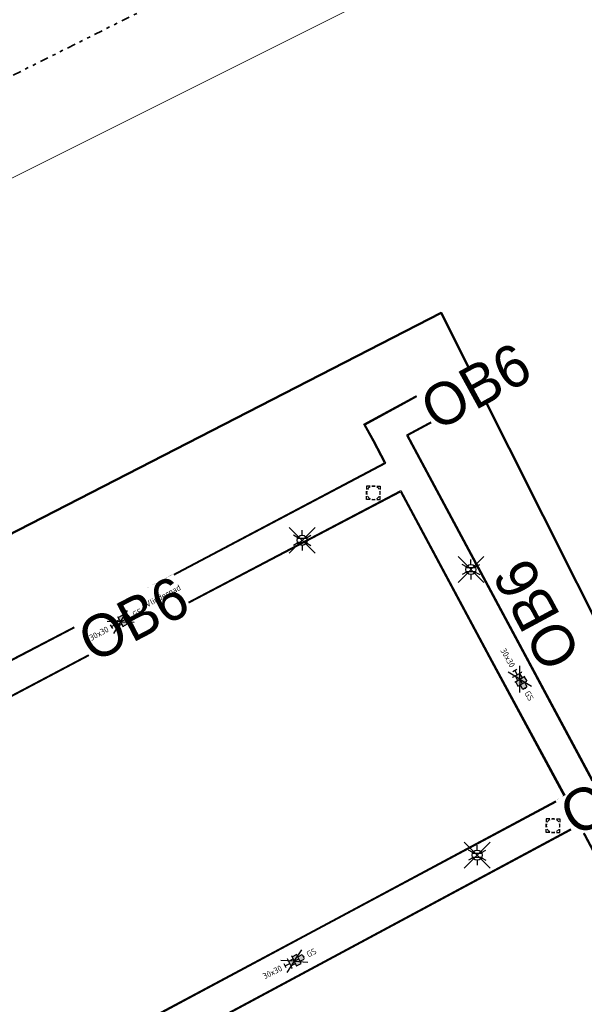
# Model space of a CAD drawing. Header units: metres. Extents: x 155090 to 155764, y 461362 to 461866.
# Tile 22 of 31: x 155335 to 155369, y 461554 to 461613. Entities that reach past the tile are written whole.
import ezdxf
from ezdxf.enums import TextEntityAlignment as Align

# ---------------------------------------------------------------- set-up
doc = ezdxf.new("R2018")
doc.units = ezdxf.units.M
doc.linetypes.add('AL-TEKENBLADGRENS', pattern=[11.5, 2.5, -1.5, 1, -1.5, 1, -1.5, 2.5])
doc.linetypes.add('ZZ-HIDDEN-SO', pattern=[4, 2, -2])
for name, color, linetype, lineweight in [('B-WE-OG-TOPOGRAFIE-T18', 10, 'Continuous', 18), ('N-WE-KG-GRENS_WERK-GD', 7, 'XX-WERKGRENS', 50), ('N-WE-VH-KANTOPSLUITING-T18', 10, 'Continuous', 18), ('V-WE-OV-LICHTMAST-S-200', 190, 'Continuous', 25), ('V-WE-RI-OVERIG_RIOOLPUT-OPHOOGTEBRENGEN-S-200', 10, 'Continuous', 25), ('V-WE-VH-KANTOPSLUITING_OPSLUITBAND_60X200-G', 150, 'V-VH-OPSLUITBAND-SO', 25), ('V-WE-VH-KANTOPSLUITING_VOORKANTBAND-G', 50, 'Continuous', 25), ('V-WE-VH-MATERIAALGRENS-G', 7, 'ZZ-HIDDEN-SO', 18), ('V-WE-VH-VERHARDING_TEGEL-S-200', 7, 'Continuous', 25), ('X-XX-AL-BLADSCHEIDING-G', 7, 'AL-TEKENBLADGRENS', 35)]:
    doc.layers.add(name, color=color, linetype=linetype, lineweight=lineweight)
doc.layers.add('X-XX-AL-HULPLIJN', color=4, linetype='Continuous', lineweight=18, plot=False)
doc.styles.add('NLCS-ISO', font='NLCS-ISO.ttf')
doc.styles.add('NLCS-ISO-M200-T18', font='NLCS-ISO.ttf', dxfattribs={"height": 0.36})
doc.linetypes.add('V-VH-OPSLUITBAND-SO', pattern='A,4,-2,2,-2,2,[24,NLCS.SHX,S=1,R=0,X=0,Y=0],2,-2,2,-2', length=20)
doc.linetypes.add('XX-WERKGRENS', pattern='A,0,[137,NLCS.SHX,S=0.5,R=0,X=0,Y=0],-30', length=30)

# ---------------------------------------------------------------- blocks, each defined once
blk = doc.blocks.new('V-SVH-TEGEL_300X300_DIK_HALFST_KL-SO')
h = blk.add_hatch(color=254)
h.dxf.hatch_style = 1
h.paths.add_polyline_path([(0, 0.75), (-1.5, 0.75), (-1.5, -0.75), (0, -0.75)])
h.paths.add_polyline_path([(1.5, 1.5), (0, 1.5), (0, 0), (1.5, 0)])
h.paths.add_polyline_path([(1.5, 0), (0, 0), (0, -0.75), (0, -1.5), (1.5, -1.5)])
h.paths.add_polyline_path([(3, 0.67), (2.92, 0.75), (1.5, 0.75), (1.5, 0), (1.5, -0.75), (2.92, -0.75), (3, -0.67)])
for p, q in [((0, 0), (-3.46, 2)), ((0, 0), (-3.46, -2)), ((-3, -0.67), (-3, 0.67)), ((-3, 0), (-1.5, 0)), ((-1.67, 1.5), (-1.5, 1.5)), ((-1.5, -1.55), (-1.5, 1.55)), ((-1.5, 0.75), (0, 0.75)), ((0, 0), (3.46, 2)), ((0, -1.75), (0, 1.75)), ((0, 1.5), (1.5, 1.5)), ((0, 0), (1.5, 0)), ((0, 0), (3.46, -2)), ((1.5, -1.55), (1.5, 1.55)), ((1.5, 0.75), (2.94, 0.75)), ((3, -0.67), (3, 0.67)), ((3, 0), (3.25, 0)), ((-1.67, -1.5), (-1.5, -1.5)), ((-1.5, -0.75), (0, -0.75)), ((0, -1.5), (1.5, -1.5)), ((1.5, -0.75), (2.94, -0.75))]:
    blk.add_line(p, q)
at = {"style": 'NLCS-ISO'}
blk.add_attdef('FORMAAT', text='', height=1.8, dxfattribs=at).set_placement((-4.25, 0), align=Align.MIDDLE_RIGHT)
blk.add_attdef('KLEUR', text='', height=1.8, dxfattribs=at).set_placement((4.25, 0), align=Align.MIDDLE_LEFT)
at = {"style": 'NLCS-ISO', "flags": 1}
blk.add_attdef('FUNCTIE', text='', height=1.8, dxfattribs=at).set_placement((0, -2.75), align=Align.TOP_CENTER)
blk = doc.blocks.new('*U55')
at = {"lineweight": 30, "flags": 106}
blk.add_attdef('OB', text='', height=0.36, dxfattribs=at).set_placement((0, 0.1), align=Align.BOTTOM_CENTER)
blk = doc.blocks.new('*U62')
at = {"layer": 'N-WE-VH-KANTOPSLUITING-T18'}
ref = blk.add_blockref('*U55', (0.443, 0), dxfattribs=at)
lines = blk.add_mtext('OB6', dxfattribs={"layer": '0', "insert": (0.443, 0.1), "char_height": 2.5, "attachment_point": 1, "bg_fill": 3, "box_fill_scale": 1, "bg_fill_color": 256, "bg_fill_transparency": 0})
ref.add_attrib('OB', '', (0.443, 0.1), dxfattribs={"flags": 64}).embed_mtext(lines)
blk = doc.blocks.new('*U63')
at = {"layer": 'V-WE-VH-VERHARDING_TEGEL-S-200', "color": 0, "linetype": 'ByBlock', "lineweight": -2, "transparency": 16777216}
for p, rotation in [((155360.892, 461638.903), 303.8951257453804), ((155341.055, 461633.51), 30.30801884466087), ((155321.101, 461622.074), 29.4938877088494), ((155301.335, 461610.32), 29.56982461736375)]:
    blk.add_blockref('*U62', p, dxfattribs=dict(at, rotation=rotation))
blk = doc.blocks.new('*U64')
at = {"layer": 'N-WE-VH-KANTOPSLUITING-T18'}
ref = blk.add_blockref('*U55', (0.633, -0.06), dxfattribs=at)
lines = blk.add_mtext('OB6', dxfattribs={"layer": '0', "insert": (0.633, 0.04), "char_height": 2.5, "attachment_point": 1, "bg_fill": 3, "box_fill_scale": 1, "bg_fill_color": 256, "bg_fill_transparency": 0})
ref.add_attrib('OB', '', (0.633, 0.04), dxfattribs={"flags": 64}).embed_mtext(lines)
blk = doc.blocks.new('*U65')
at = {"layer": 'V-WE-VH-VERHARDING_TEGEL-S-200', "color": 0, "linetype": 'ByBlock', "lineweight": -2, "transparency": 16777216}
for p, rotation in [((155305.786, 461612.889), 302.9047537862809), ((155358.084, 461590.294), 28.78185234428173), ((155320.593, 461590.311), 303.3721432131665), ((155337.731, 461576.578), 27.54235030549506)]:
    blk.add_blockref('*U64', p, dxfattribs=dict(at, rotation=rotation))
blk = doc.blocks.new('SRI-PUT_OPHOOGTEBRENGEN-SO')
for p, q in [((-2, -0.5), (-2, 0.5)), ((-0.5, 2), (0.5, 2)), ((2, -0.5), (2, 0.5)), ((-0.5, -2), (0.5, -2))]:
    blk.add_line(p, q)
for points in [[(-1, 2), (-2, 2), (-2, 1)], [(1, 2), (2, 2), (2, 1)], [(-1, -2), (-2, -2), (-2, -1)], [(1, -2), (2, -2), (2, -1)]]:
    blk.add_lwpolyline(points)
for start, end in [(165.5225, 194.4775), (120, 150), (75.5225, 104.4775), (30, 60), (345.5225, 14.4775), (210, 240), (255.5225, 284.4775), (300, 330)]:
    blk.add_arc((0, 0), 2, start, end)
blk = doc.blocks.new('V-SOV-LICHTMAST-SO')
for p, q in [((3.83, -3.83), (-3.83, 3.83)), ((-3.83, -3.83), (3.83, 3.83)), ((0, 1.5), (0, 3)), ((-1.3, 0.75), (-2.6, 1.5)), ((1.3, 0.75), (2.6, 1.5)), ((-1.3, -0.75), (-2.6, -1.5)), ((0, -1.5), (0, -3)), ((1.3, -0.75), (2.6, -1.5))]:
    blk.add_line(p, q)
at = {"flags": 128}
for points in [[(-1.38, 0.59), (1.38, 0.59)], [(-1.38, -0.59), (1.38, -0.59)]]:
    blk.add_lwpolyline(points, dxfattribs=at)
blk.add_circle((0, 0), 1.5)
at = {"style": 'NLCS-ISO'}
blk.add_attdef('TYPE', text='', height=1.8, dxfattribs=at).set_placement((0, 3), align=Align.BOTTOM_CENTER)

msp = doc.modelspace()

# ---------------------------------------------------------------- hatches: boundary and pattern name
at = {"layer": 'V-WE-VH-VERHARDING_TEGEL-S-200'}
h = msp.add_hatch(dxfattribs=at)
h.set_pattern_fill('AGR-GRAS_02-SO', color=256, scale=0.2, pattern_type=2)
h.set_pattern_definition([(0, (0, 0), (2, 2), [0.5, -1.5]), (0, (1.1, 1.2), (2, 2), [0.5, -1.5]), (90, (0.2, 0.7), (-2, 2), [0.5, -1.5]), (90, (1, 1.4), (-2, 2), [0.5, -1.5]), (45, (0.4, 1.4), (0, 2), [0.5, -2.328427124]), (135, (1.1, 0), (-2, 0), [0.5, -2.328427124]), (26.5650512, (0.5, 0.6), (2, 8e-10), [0.5, -3.972135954]), (26.5650512, (1.4, 1.6), (2, 8e-10), [0.5, -3.972135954]), (63.43494882, (1.4, 0), (1e-10, 2), [0.5, -3.972135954]), (63.43494882, (0.5, 0.9), (1e-10, 2), [0.5, -3.972135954]), (63.43494882, (1.2, 0.4), (1e-10, 2), [0.5, -3.972135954]), (116.5650512, (0, 1.1), (-8e-10, 2), [0.5, -3.972135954]), (153.43494882, (0.4, 0.3), (-2, 1e-10), [0.5, -3.972135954])])
edge = h.paths.add_edge_path()
edge.add_line((155364.876, 461574.199), (155364.893, 461574.169))
edge = h.paths.add_edge_path()
edge.add_line((155365.04, 461573.907), (155365.187, 461573.646))
edge = h.paths.add_edge_path()
edge.add_line((155364.762, 461574.095), (155364.909, 461573.834))
edge = h.paths.add_edge_path()
edge.add_line((155365.056, 461573.572), (155365.197, 461573.322))
edge = h.paths.add_edge_path()
edge.add_line((155364.484, 461574.283), (155364.631, 461574.021))
edge = h.paths.add_edge_path(flags=16)
edge.add_line((155364.778, 461573.76), (155364.926, 461573.499))
edge = h.paths.add_edge_path(flags=17)
edge.add_line((155365.073, 461573.237), (155365.097, 461573.194))
edge = h.paths.add_edge_path()
edge.add_line((155364.501, 461573.948), (155364.648, 461573.686))
edge = h.paths.add_edge_path()
edge.add_line((155364.795, 461573.425), (155364.936, 461573.175))
edge = h.paths.add_edge_path(flags=16)
edge.add_line((155364.353, 461573.905), (155364.37, 461573.874))
edge = h.paths.add_edge_path()
edge.add_line((155364.517, 461573.613), (155364.664, 461573.351))
edge = h.paths.add_edge_path()
edge.add_line((155364.367, 461574.217), (155364.601, 461574.349))
edge = h.paths.add_edge_path()
edge.add_line((155364.361, 461573.869), (155364.902, 461574.174))
edge = h.paths.add_edge_path()
edge.add_line((155364.473, 461573.588), (155365.083, 461573.932))
edge = h.paths.add_edge_path()
edge.add_line((155364.655, 461573.346), (155365.196, 461573.651))
edge = h.paths.add_edge_path()
edge.add_line((155364.955, 461573.171), (155365.19, 461573.303))
edge = h.paths.add_edge_path()
edge.add_line((155364.778, 461573.76), (155365.467, 461573.352))
edge = h.paths.add_edge_path()
edge.add_line((155364.778, 461573.76), (155364.787, 461574.56))
edge = h.paths.add_edge_path()
edge.add_line((155364.778, 461573.76), (155364.09, 461574.168))
edge = h.paths.add_edge_path()
edge.add_line((155364.778, 461573.76), (155364.77, 461572.96))
h.paths.add_polyline_path([(155363.464, 461575.545), (155364.17, 461574.29), (155364.641, 461574.555), (155363.935, 461575.81)], flags=9)
h.paths.add_polyline_path([(155364.916, 461572.965), (155365.287, 461572.306), (155365.757, 461572.571), (155365.386, 461573.23)], flags=9)

# ---------------------------------------------------------------- linework, layer by layer
at = {"layer": 'N-WE-KG-GRENS_WERK-GD', "ltscale": 0.02, "flags": 128}
msp.add_lwpolyline([(155105.013, 461659.872), (155118.813, 461635.516), (155126.889, 461638.046), (155124.292, 461649.191), (155170.609, 461666.767), (155218.13, 461583.83), (155167.798, 461559.686), (155178.507, 461538.254), (155186.424, 461542.21), (155185.211, 461545.687), (155228.765, 461565.982), (155303.127, 461423.789), (155319.306, 461445.611), (155305.711, 461469.494), (155347.888, 461488.921), (155355.625, 461465.681), (155372.342, 461477.038), (155355.372, 461504.599), (155385.673, 461521.106), (155404.454, 461519.029), (155405.464, 461528.164), (155392.385, 461531.299), (155360.112, 461595.505), (155330.667, 461580.401), (155309.903, 461612.456), (155357.621, 461640.591), (155359.912, 461638.036), (155362.19, 461639.174), (155351.686, 461656.031), (155304.033, 461629.413), (155269.224, 461682.728), (155257.66, 461700.439), (155310.66, 461717.018), (155299.752, 461735.637), (155212.089, 461702.127), (155199.973, 461719.395), (155183.631, 461710.92), (155193.211, 461696.537)], close=True, dxfattribs=at)
at = {"layer": 'V-WE-VH-KANTOPSLUITING_OPSLUITBAND_60X200-G', "ltscale": 0.2, "flags": 128}
for points in [[(155305.786, 461612.889), (155308.277, 461609.04), (155316.447, 461596.605), (155328.31, 461578.594), (155331.706, 461573.436), (155339.894, 461577.706), (155344.786, 461580.301), (155356.729, 461586.61), (155356.072, 461587.885), (155355.512, 461588.893), (155357.881, 461590.183), (155360.789, 461591.78)], [(155361.688, 461590.143), (155358.12, 461588.221), (155370.586, 461565.029), (155376.991, 461553.08), (155387.051, 461534.41), (155391.002, 461526.998), (155400.903, 461524.172)], [(155344.649, 461531.671), (155335.973, 461547.729), (155339.833, 461549.798), (155353.205, 461556.965), (155368.301, 461565.064), (155374.012, 461554.361), (155378.122, 461546.777), (155361.48, 461537.845), (155345.866, 461529.384), (155345.777, 461529.552)]]:
    msp.add_lwpolyline(points, dxfattribs=at)
msp.add_lwpolyline([(155324.761, 461567.618), (155324.761, 461567.618), (155330.367, 461570.582), (155341.539, 461576.475), (155357.71, 461584.973), (155362.995, 461575.107), (155367.504, 461566.766), (155352.806, 461558.909), (155334.654, 461549.204), (155331.453, 461555.277)], close=True, dxfattribs=at)
at = {"layer": 'V-WE-VH-KANTOPSLUITING_VOORKANTBAND-G', "ltscale": 0.2, "flags": 128}
for points in [[(155308.227, 461609.007), (155316.397, 461596.572), (155328.26, 461578.561), (155331.686, 461573.358), (155339.928, 461577.656), (155344.814, 461580.248), (155356.81, 461586.585), (155356.124, 461587.913), (155355.594, 461588.869), (155357.91, 461590.13), (155360.818, 461591.727)], [(155361.66, 461590.196), (155358.038, 461588.246), (155370.533, 461565), (155376.938, 461553.051), (155386.998, 461534.382), (155390.961, 461526.948), (155400.887, 461524.115)], [(155344.596, 461531.642), (155335.891, 461547.753), (155339.805, 461549.851), (155353.177, 461557.018), (155368.326, 461565.145), (155374.065, 461554.389), (155378.204, 461546.753), (155361.509, 461537.793), (155345.842, 461529.302), (155345.724, 461529.524)]]:
    msp.add_lwpolyline(points, dxfattribs=at)
msp.add_lwpolyline([(155334.679, 461549.286), (155331.506, 461555.305), (155324.843, 461567.594), (155330.395, 461570.529), (155341.567, 461576.422), (155357.685, 461584.892), (155362.942, 461575.079), (155367.422, 461566.791), (155352.778, 461558.962)], close=True, dxfattribs=at)
at = {"layer": 'V-WE-VH-MATERIAALGRENS-G', "ltscale": 0.2, "flags": 128}
msp.add_lwpolyline([(155360.818, 461591.727), (155361.66, 461590.196)], dxfattribs=at)
at = {"layer": 'X-XX-AL-BLADSCHEIDING-G', "ltscale": 0.2, "flags": 128}
msp.add_lwpolyline([(155365.722, 461625.14), (155196.789, 461540.728)], dxfattribs=at)
at = {"layer": 'X-XX-AL-HULPLIJN'}
msp.add_lwpolyline([(155163.247, 461517.914), (155377.343, 461624.892), (155304.012, 461771.648), (155089.916, 461664.669)], close=True, dxfattribs=at)

# ---------------------------------------------------------------- block references
at = {"layer": 'N-WE-VH-KANTOPSLUITING-T18'}
ref = msp.add_blockref('*U55', (155366.351, 461574.09), dxfattribs=dict(at, rotation=118.2592762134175))
lines = msp.add_mtext('OB6', dxfattribs={"layer": '0', "insert": (155366.263, 461574.043), "char_height": 2.5, "attachment_point": 1, "rotation": 118.25928, "bg_fill": 3, "box_fill_scale": 1, "bg_fill_color": 256, "bg_fill_transparency": 0})
ref.add_attrib('OB', '', (155366.263, 461574.043), dxfattribs={"flags": 4}).embed_mtext(lines)
ref = msp.add_blockref('*U55', (155366.948, 461566.469), dxfattribs=dict(at, rotation=28.12972875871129))
lines = msp.add_mtext('OB6', dxfattribs={"layer": '0', "insert": (155366.901, 461566.558), "char_height": 2.5, "attachment_point": 1, "rotation": 28.12973, "bg_fill": 3, "box_fill_scale": 1, "bg_fill_color": 256, "bg_fill_transparency": 0})
ref.add_attrib('OB', '', (155366.901, 461566.558), dxfattribs={"flags": 48}).embed_mtext(lines)
at = {"layer": 'V-WE-OV-LICHTMAST-S-200', "xscale": 0.2, "yscale": 0.2, "zscale": 0.2}
for p in [(155351.843, 461582.005), (155361.873, 461580.271), (155362.242, 461563.309)]:
    msp.add_blockref('V-SOV-LICHTMAST-SO', p, dxfattribs=at)
at = {"layer": 'V-WE-RI-OVERIG_RIOOLPUT-OPHOOGTEBRENGEN-S-200', "xscale": 0.2, "yscale": 0.2, "zscale": 0.2}
for p in [(155356.077, 461584.83), (155366.754, 461565.061)]:
    msp.add_blockref('SRI-PUT_OPHOOGTEBRENGEN-SO', p, dxfattribs=at)
at = {"layer": 'V-WE-VH-VERHARDING_TEGEL-S-200'}
for name in ['*U63', '*U65']:
    msp.add_blockref(name, (0, 0), dxfattribs=at)
at = {"layer": 'V-WE-VH-VERHARDING_TEGEL-S-200', "xscale": 0.2, "yscale": 0.2, "zscale": 0.2}
for p, rotation in [((155341.056, 461577.161), 28.22577855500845), ((155364.778, 461573.76), 299.3697159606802), ((155351.38, 461557.01), 26.55387862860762)]:
    msp.add_blockref('V-SVH-TEGEL_300X300_DIK_HALFST_KL-SO', p, dxfattribs=dict(at, rotation=rotation)).add_auto_attribs({'FORMAAT': '30x30', 'KLEUR': 'GS'})

# ---------------------------------------------------------------- texts
at = {"layer": 'B-WE-OG-TOPOGRAFIE-T18', "style": 'NLCS-ISO-M200-T18'}
msp.add_text('Vlinderpad', height=0.36, rotation=27.8, dxfattribs=at).set_placement((155343.598, 461578.662), align=Align.MIDDLE)

doc.saveas('drawing.dxf')
